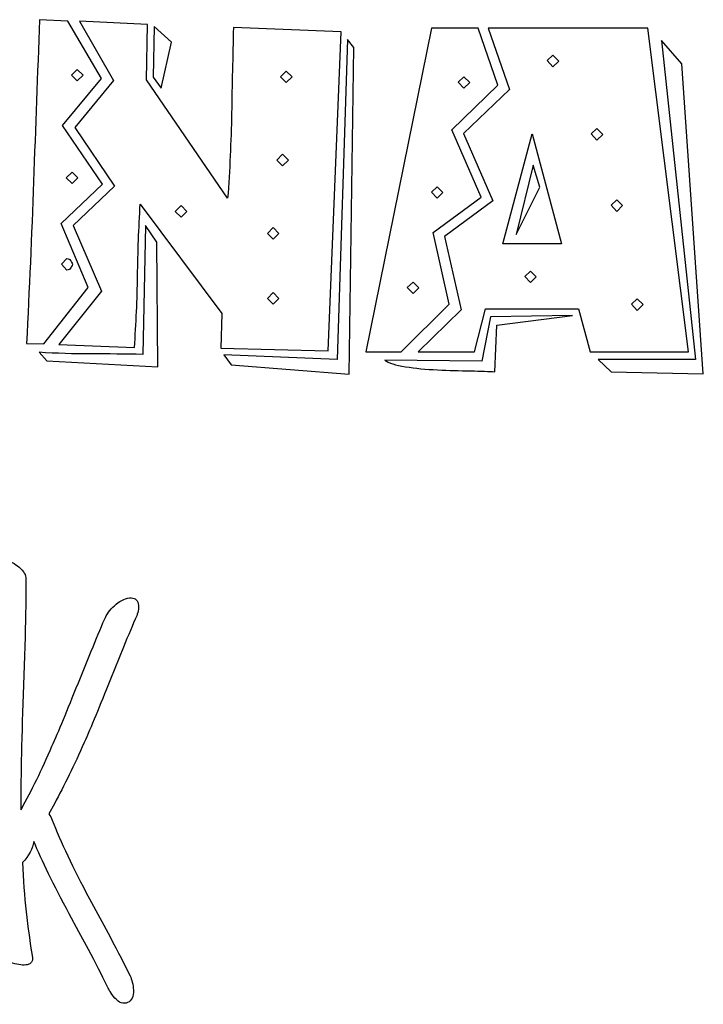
# Model space of a CAD drawing. Header units: millimetres. Extents: x -288 to -145, y -65 to 113.
# Tile 12 of 12: x -192 to -180, y 26 to 43. Entities that reach past the tile are written whole.
import ezdxf

# ---------------------------------------------------------------- set-up
doc = ezdxf.new("R2010")
doc.units = ezdxf.units.MM
doc.header["$MEASUREMENT"] = 0
doc.layers.add('Layer 1', color=7, linetype='Continuous')

msp = doc.modelspace()

# ---------------------------------------------------------------- linework, layer by layer
at = {"layer": 'Layer 1', "color": 250}
for points, knots in [([(-190.5557, 38.2219), (-190.5557, 38.2219), (-191.3199, 37.2509), (-191.3199, 37.2509), (-191.3199, 37.2509), (-191.3199, 37.2509), (-191.6166, 37.2599), (-191.6166, 37.2599), (-191.6166, 37.2599), (-191.5687, 38.189), (-191.5282, 39.1151), (-191.4953, 40.0382), (-191.4953, 40.0382), (-191.4623, 40.9613), (-191.4278, 41.8874), (-191.3919, 42.8164), (-191.3919, 42.8164), (-191.3919, 42.8164), (-190.9063, 42.7895), (-190.9063, 42.7895), (-190.9063, 42.7895), (-190.9063, 42.7895), (-190.3309, 41.8094), (-190.3309, 41.8094), (-190.3309, 41.8094), (-190.3309, 41.8094), (-190.9963, 41.0002), (-190.9963, 41.0002), (-190.9963, 41.0002), (-190.9963, 41.0002), (-190.3129, 39.9932), (-190.3129, 39.9932), (-190.3129, 39.9932), (-190.3129, 39.9932), (-191.0232, 39.3189), (-191.0232, 39.3189), (-191.0232, 39.3189), (-191.0232, 39.3189), (-190.5557, 38.2219), (-190.5557, 38.2219)], [0, 0, 0, 0, 0.0909091, 0.0909091, 0.0909091, 0.0909091, 0.1818182, 0.1818182, 0.1818182, 0.1818182, 0.2727273, 0.2727273, 0.2727273, 0.2727273, 0.3636364, 0.3636364, 0.3636364, 0.3636364, 0.4545455, 0.4545455, 0.4545455, 0.4545455, 0.5454545, 0.5454545, 0.5454545, 0.5454545, 0.6363636, 0.6363636, 0.6363636, 0.6363636, 0.7272727, 0.7272727, 0.7272727, 0.7272727, 0.8181818, 0.8181818, 0.8181818, 0.8181818, 1, 1, 1, 1]), ([(-190.7895, 40.9643), (-190.7895, 40.9643), (-190.1241, 41.7735), (-190.1241, 41.7735), (-190.1241, 41.7735), (-190.1241, 41.7735), (-190.7085, 42.7895), (-190.7085, 42.7895), (-190.7085, 42.7895), (-190.7085, 42.7895), (-189.5397, 42.7355), (-189.5397, 42.7355), (-189.5397, 42.7355), (-189.5397, 42.7355), (-189.5577, 41.7825), (-189.5577, 41.7825), (-189.5577, 41.7825), (-189.5577, 41.7825), (-188.164, 39.7504), (-188.164, 39.7504), (-188.164, 39.7504), (-188.1281, 40.236), (-188.1056, 40.723), (-188.0966, 41.2115), (-188.0966, 41.2115), (-188.0876, 41.7), (-188.0771, 42.1901), (-188.0651, 42.6816), (-188.0651, 42.6816), (-188.0651, 42.6816), (-186.2129, 42.6096), (-186.2129, 42.6096), (-186.2129, 42.6096), (-186.2129, 42.6096), (-186.4377, 37.134), (-186.4377, 37.134), (-186.4377, 37.134), (-186.4377, 37.134), (-188.2809, 37.179), (-188.2809, 37.179), (-188.2809, 37.179), (-188.2809, 37.179), (-188.2629, 37.7724), (-188.2629, 37.7724), (-188.2629, 37.7724), (-188.2629, 37.7724), (-189.6656, 39.6515), (-189.6656, 39.6515), (-189.6656, 39.6515), (-189.6895, 39.2379), (-189.7045, 38.8273), (-189.7105, 38.4197), (-189.7105, 38.4197), (-189.7165, 38.0121), (-189.7345, 37.6015), (-189.7645, 37.188), (-189.7645, 37.188), (-189.7645, 37.188), (-191.0592, 37.2419), (-191.0592, 37.2419), (-191.0592, 37.2419), (-191.0592, 37.2419), (-190.3309, 38.159), (-190.3309, 38.159), (-190.3309, 38.159), (-190.3309, 38.159), (-190.8164, 39.2829), (-190.8164, 39.2829), (-190.8164, 39.2829), (-190.8164, 39.2829), (-190.1061, 39.9572), (-190.1061, 39.9572), (-190.1061, 39.9572), (-190.1061, 39.9572), (-190.7895, 40.9643), (-190.7895, 40.9643)], [0, 0, 0, 0, 0.05, 0.05, 0.05, 0.05, 0.1, 0.1, 0.1, 0.1, 0.15, 0.15, 0.15, 0.15, 0.2, 0.2, 0.2, 0.2, 0.25, 0.25, 0.25, 0.25, 0.3, 0.3, 0.3, 0.3, 0.35, 0.35, 0.35, 0.35, 0.4, 0.4, 0.4, 0.4, 0.45, 0.45, 0.45, 0.45, 0.5, 0.5, 0.5, 0.5, 0.55, 0.55, 0.55, 0.55, 0.6, 0.6, 0.6, 0.6, 0.65, 0.65, 0.65, 0.65, 0.7, 0.7, 0.7, 0.7, 0.75, 0.75, 0.75, 0.75, 0.8, 0.8, 0.8, 0.8, 0.85, 0.85, 0.85, 0.85, 0.9, 0.9, 0.9, 0.9, 1, 1, 1, 1]), ([(-189.4228, 42.6996), (-189.4228, 42.6996), (-189.1261, 42.4298), (-189.1261, 42.4298), (-189.1261, 42.4298), (-189.1261, 42.4298), (-189.3059, 41.6386), (-189.3059, 41.6386), (-189.3059, 41.6386), (-189.3059, 41.6386), (-189.4408, 41.8274), (-189.4408, 41.8274), (-189.4408, 41.8274), (-189.4408, 41.8274), (-189.4228, 42.6996), (-189.4228, 42.6996)], [0, 0, 0, 0, 0.2, 0.2, 0.2, 0.2, 0.4, 0.4, 0.4, 0.4, 0.6, 0.6, 0.6, 0.6, 1, 1, 1, 1]), ([(-183.8123, 39.7684), (-183.8123, 39.7684), (-184.6395, 39.166), (-184.6395, 39.166), (-184.6395, 39.166), (-184.6395, 39.166), (-184.3608, 37.9342), (-184.3608, 37.9342), (-184.3608, 37.9342), (-184.3608, 37.9342), (-185.188, 37.116), (-185.188, 37.116), (-185.188, 37.116), (-185.188, 37.116), (-185.7904, 37.116), (-185.7904, 37.116), (-185.7904, 37.116), (-185.7904, 37.116), (-184.6665, 42.6726), (-184.6665, 42.6726), (-184.6665, 42.6726), (-184.6665, 42.6726), (-183.8663, 42.6726), (-183.8663, 42.6726), (-183.8663, 42.6726), (-183.8663, 42.6726), (-183.5246, 41.6925), (-183.5246, 41.6925), (-183.5246, 41.6925), (-183.5246, 41.6925), (-184.3158, 40.9283), (-184.3158, 40.9283), (-184.3158, 40.9283), (-184.3158, 40.9283), (-183.8123, 39.7684), (-183.8123, 39.7684)], [0, 0, 0, 0, 0.1, 0.1, 0.1, 0.1, 0.2, 0.2, 0.2, 0.2, 0.3, 0.3, 0.3, 0.3, 0.4, 0.4, 0.4, 0.4, 0.5, 0.5, 0.5, 0.5, 0.6, 0.6, 0.6, 0.6, 0.7, 0.7, 0.7, 0.7, 0.8, 0.8, 0.8, 0.8, 1, 1, 1, 1]), ([(-184.4417, 39.0941), (-184.4417, 39.0941), (-183.6145, 39.7055), (-183.6145, 39.7055), (-183.6145, 39.7055), (-183.6145, 39.7055), (-184.118, 40.8654), (-184.118, 40.8654), (-184.118, 40.8654), (-184.118, 40.8654), (-183.3268, 41.6206), (-183.3268, 41.6206), (-183.3268, 41.6206), (-183.3268, 41.6206), (-183.6954, 42.6726), (-183.6954, 42.6726), (-183.6954, 42.6726), (-183.6954, 42.6726), (-180.9531, 42.6726), (-180.9531, 42.6726), (-180.9531, 42.6726), (-180.9531, 42.6726), (-180.2518, 37.116), (-180.2518, 37.116), (-180.2518, 37.116), (-180.2518, 37.116), (-181.9421, 37.116), (-181.9421, 37.116), (-181.9421, 37.116), (-181.9421, 37.116), (-182.1399, 37.8533), (-182.1399, 37.8533), (-182.1399, 37.8533), (-182.1399, 37.8533), (-183.7404, 37.8533), (-183.7404, 37.8533), (-183.7404, 37.8533), (-183.7404, 37.8533), (-183.9292, 37.116), (-183.9292, 37.116), (-183.9292, 37.116), (-183.9292, 37.116), (-184.8913, 37.116), (-184.8913, 37.116), (-184.8913, 37.116), (-184.8913, 37.116), (-184.154, 37.8353), (-184.154, 37.8353), (-184.154, 37.8353), (-184.154, 37.8353), (-184.4417, 39.0941), (-184.4417, 39.0941)], [0, 0, 0, 0, 0.0714286, 0.0714286, 0.0714286, 0.0714286, 0.1428571, 0.1428571, 0.1428571, 0.1428571, 0.2142857, 0.2142857, 0.2142857, 0.2142857, 0.2857143, 0.2857143, 0.2857143, 0.2857143, 0.3571429, 0.3571429, 0.3571429, 0.3571429, 0.4285714, 0.4285714, 0.4285714, 0.4285714, 0.5, 0.5, 0.5, 0.5, 0.5714286, 0.5714286, 0.5714286, 0.5714286, 0.6428571, 0.6428571, 0.6428571, 0.6428571, 0.7142857, 0.7142857, 0.7142857, 0.7142857, 0.7857143, 0.7857143, 0.7857143, 0.7857143, 0.8571429, 0.8571429, 0.8571429, 0.8571429, 1, 1, 1, 1]), ([(-188.227, 37.0621), (-188.227, 37.0621), (-186.2849, 36.9812), (-186.2849, 36.9812), (-186.2849, 36.9812), (-186.2849, 36.9812), (-186.105, 42.4748), (-186.105, 42.4748), (-186.105, 42.4748), (-186.105, 42.4748), (-185.9971, 42.3399), (-185.9971, 42.3399), (-185.9971, 42.3399), (-185.9971, 42.3399), (-186.0781, 36.7294), (-186.0781, 36.7294), (-186.0781, 36.7294), (-186.0781, 36.7294), (-188.1011, 36.8912), (-188.1011, 36.8912), (-188.1011, 36.8912), (-188.1011, 36.8912), (-188.227, 37.0621), (-188.227, 37.0621)], [0, 0, 0, 0, 0.1428571, 0.1428571, 0.1428571, 0.1428571, 0.2857143, 0.2857143, 0.2857143, 0.2857143, 0.4285714, 0.4285714, 0.4285714, 0.4285714, 0.5714286, 0.5714286, 0.5714286, 0.5714286, 0.7142857, 0.7142857, 0.7142857, 0.7142857, 1, 1, 1, 1]), ([(-181.8073, 36.9812), (-181.8073, 36.9812), (-180.1349, 36.9812), (-180.1349, 36.9812), (-180.1349, 36.9812), (-180.1349, 36.9812), (-180.7193, 42.4568), (-180.7193, 42.4568), (-180.7193, 42.4568), (-180.7193, 42.4568), (-180.3687, 42.0612), (-180.3687, 42.0612), (-180.3687, 42.0612), (-180.3687, 42.0612), (-180, 36.7384), (-180, 36.7384), (-180, 36.7384), (-180, 36.7384), (-181.5825, 36.7744), (-181.5825, 36.7744), (-181.5825, 36.7744), (-181.5825, 36.7744), (-181.8073, 36.9812), (-181.8073, 36.9812)], [0, 0, 0, 0, 0.1428571, 0.1428571, 0.1428571, 0.1428571, 0.2857143, 0.2857143, 0.2857143, 0.2857143, 0.4285714, 0.4285714, 0.4285714, 0.4285714, 0.5714286, 0.5714286, 0.5714286, 0.5714286, 0.7142857, 0.7142857, 0.7142857, 0.7142857, 1, 1, 1, 1]), ([(-182.4816, 42.1061), (-182.4816, 42.1061), (-182.5805, 42.205), (-182.5805, 42.205), (-182.5805, 42.205), (-182.5805, 42.205), (-182.6794, 42.1151), (-182.6794, 42.1151), (-182.6794, 42.1151), (-182.6794, 42.1151), (-182.5805, 42.0072), (-182.5805, 42.0072), (-182.5805, 42.0072), (-182.5805, 42.0072), (-182.4816, 42.1061), (-182.4816, 42.1061)], [0, 0, 0, 0, 0.2, 0.2, 0.2, 0.2, 0.4, 0.4, 0.4, 0.4, 0.6, 0.6, 0.6, 0.6, 1, 1, 1, 1]), ([(-190.6456, 41.8634), (-190.6456, 41.8634), (-190.7445, 41.9623), (-190.7445, 41.9623), (-190.7445, 41.9623), (-190.7445, 41.9623), (-190.8434, 41.8634), (-190.8434, 41.8634), (-190.8434, 41.8634), (-190.8434, 41.8634), (-190.7445, 41.7645), (-190.7445, 41.7645), (-190.7445, 41.7645), (-190.7445, 41.7645), (-190.6456, 41.8634), (-190.6456, 41.8634)], [0, 0, 0, 0, 0.2, 0.2, 0.2, 0.2, 0.4, 0.4, 0.4, 0.4, 0.6, 0.6, 0.6, 0.6, 1, 1, 1, 1]), ([(-187.0581, 41.8364), (-187.0581, 41.8364), (-187.157, 41.9353), (-187.157, 41.9353), (-187.157, 41.9353), (-187.157, 41.9353), (-187.2559, 41.8364), (-187.2559, 41.8364), (-187.2559, 41.8364), (-187.2559, 41.8364), (-187.157, 41.7375), (-187.157, 41.7375), (-187.157, 41.7375), (-187.157, 41.7375), (-187.0581, 41.8364), (-187.0581, 41.8364)], [0, 0, 0, 0, 0.2, 0.2, 0.2, 0.2, 0.4, 0.4, 0.4, 0.4, 0.6, 0.6, 0.6, 0.6, 1, 1, 1, 1]), ([(-184.0101, 41.7375), (-184.0101, 41.7375), (-184.109, 41.8364), (-184.109, 41.8364), (-184.109, 41.8364), (-184.109, 41.8364), (-184.2079, 41.7465), (-184.2079, 41.7465), (-184.2079, 41.7465), (-184.2079, 41.7465), (-184.109, 41.6386), (-184.109, 41.6386), (-184.109, 41.6386), (-184.109, 41.6386), (-184.0101, 41.7375), (-184.0101, 41.7375)], [0, 0, 0, 0, 0.2, 0.2, 0.2, 0.2, 0.4, 0.4, 0.4, 0.4, 0.6, 0.6, 0.6, 0.6, 1, 1, 1, 1]), ([(-181.7263, 40.8474), (-181.7263, 40.8474), (-181.8253, 40.9463), (-181.8253, 40.9463), (-181.8253, 40.9463), (-181.8253, 40.9463), (-181.9242, 40.8564), (-181.9242, 40.8564), (-181.9242, 40.8564), (-181.9242, 40.8564), (-181.8253, 40.7485), (-181.8253, 40.7485), (-181.8253, 40.7485), (-181.8253, 40.7485), (-181.7263, 40.8474), (-181.7263, 40.8474)], [0, 0, 0, 0, 0.2, 0.2, 0.2, 0.2, 0.4, 0.4, 0.4, 0.4, 0.6, 0.6, 0.6, 0.6, 1, 1, 1, 1]), ([(-182.9402, 40.8564), (-182.9402, 40.8564), (-183.4437, 38.9682), (-183.4437, 38.9682), (-183.4437, 38.9682), (-183.4437, 38.9682), (-182.4367, 38.9682), (-182.4367, 38.9682), (-182.4367, 38.9682), (-182.4367, 38.9682), (-182.9402, 40.8564), (-182.9402, 40.8564)], [0, 0, 0, 0, 0.25, 0.25, 0.25, 0.25, 0.5, 0.5, 0.5, 0.5, 1, 1, 1, 1]), ([(-187.22, 40.5057), (-187.22, 40.5057), (-187.3189, 40.4068), (-187.3189, 40.4068), (-187.3189, 40.4068), (-187.3189, 40.4068), (-187.22, 40.3079), (-187.22, 40.3079), (-187.22, 40.3079), (-187.22, 40.3079), (-187.121, 40.4068), (-187.121, 40.4068), (-187.121, 40.4068), (-187.121, 40.4068), (-187.22, 40.5057), (-187.22, 40.5057)], [0, 0, 0, 0, 0.2, 0.2, 0.2, 0.2, 0.4, 0.4, 0.4, 0.4, 0.6, 0.6, 0.6, 0.6, 1, 1, 1, 1]), ([(-183.2099, 39.1301), (-183.2099, 39.1301), (-182.9222, 40.3169), (-182.9222, 40.3169), (-182.9222, 40.3169), (-182.9222, 40.3169), (-182.8053, 39.9393), (-182.8053, 39.9393), (-182.8053, 39.9393), (-182.8053, 39.9393), (-183.2099, 39.1301), (-183.2099, 39.1301)], [0, 0, 0, 0, 0.25, 0.25, 0.25, 0.25, 0.5, 0.5, 0.5, 0.5, 1, 1, 1, 1]), ([(-190.7355, 40.1011), (-190.7355, 40.1011), (-190.8344, 40.2), (-190.8344, 40.2), (-190.8344, 40.2), (-190.8344, 40.2), (-190.9333, 40.1011), (-190.9333, 40.1011), (-190.9333, 40.1011), (-190.9333, 40.1011), (-190.8344, 40.0022), (-190.8344, 40.0022), (-190.8344, 40.0022), (-190.8344, 40.0022), (-190.7355, 40.1011), (-190.7355, 40.1011)], [0, 0, 0, 0, 0.2, 0.2, 0.2, 0.2, 0.4, 0.4, 0.4, 0.4, 0.6, 0.6, 0.6, 0.6, 1, 1, 1, 1]), ([(-184.4687, 39.8493), (-184.4687, 39.8493), (-184.5676, 39.9483), (-184.5676, 39.9483), (-184.5676, 39.9483), (-184.5676, 39.9483), (-184.6665, 39.8583), (-184.6665, 39.8583), (-184.6665, 39.8583), (-184.6665, 39.8583), (-184.5676, 39.7504), (-184.5676, 39.7504), (-184.5676, 39.7504), (-184.5676, 39.7504), (-184.4687, 39.8493), (-184.4687, 39.8493)], [0, 0, 0, 0, 0.2, 0.2, 0.2, 0.2, 0.4, 0.4, 0.4, 0.4, 0.6, 0.6, 0.6, 0.6, 1, 1, 1, 1]), ([(-181.3847, 39.6246), (-181.3847, 39.6246), (-181.4836, 39.7235), (-181.4836, 39.7235), (-181.4836, 39.7235), (-181.4836, 39.7235), (-181.5825, 39.6336), (-181.5825, 39.6336), (-181.5825, 39.6336), (-181.5825, 39.6336), (-181.4836, 39.5257), (-181.4836, 39.5257), (-181.4836, 39.5257), (-181.4836, 39.5257), (-181.3847, 39.6246), (-181.3847, 39.6246)], [0, 0, 0, 0, 0.2, 0.2, 0.2, 0.2, 0.4, 0.4, 0.4, 0.4, 0.6, 0.6, 0.6, 0.6, 1, 1, 1, 1]), ([(-188.8653, 39.5257), (-188.8653, 39.5257), (-188.9642, 39.6246), (-188.9642, 39.6246), (-188.9642, 39.6246), (-188.9642, 39.6246), (-189.0631, 39.5257), (-189.0631, 39.5257), (-189.0631, 39.5257), (-189.0631, 39.5257), (-188.9642, 39.4268), (-188.9642, 39.4268), (-188.9642, 39.4268), (-188.9642, 39.4268), (-188.8653, 39.5257), (-188.8653, 39.5257)], [0, 0, 0, 0, 0.2, 0.2, 0.2, 0.2, 0.4, 0.4, 0.4, 0.4, 0.6, 0.6, 0.6, 0.6, 1, 1, 1, 1]), ([(-189.6206, 37.0711), (-189.6206, 37.0711), (-189.5756, 39.2829), (-189.5756, 39.2829), (-189.5756, 39.2829), (-189.5756, 39.2829), (-189.3778, 38.9952), (-189.3778, 38.9952), (-189.3778, 38.9952), (-189.3778, 38.9952), (-189.3599, 36.8553), (-189.3599, 36.8553), (-189.3599, 36.8553), (-189.3599, 36.8553), (-191.266, 36.9632), (-191.266, 36.9632), (-191.266, 36.9632), (-191.266, 36.9632), (-191.4009, 37.107), (-191.4009, 37.107), (-191.4009, 37.107), (-191.1012, 37.0891), (-190.8044, 37.0801), (-190.5107, 37.0801), (-190.5107, 37.0801), (-190.217, 37.0801), (-189.9203, 37.0771), (-189.6206, 37.0711)], [0, 0, 0, 0, 0.125, 0.125, 0.125, 0.125, 0.25, 0.25, 0.25, 0.25, 0.375, 0.375, 0.375, 0.375, 0.5, 0.5, 0.5, 0.5, 0.625, 0.625, 0.625, 0.625, 0.75, 0.75, 0.75, 0.75, 1, 1, 1, 1]), ([(-187.2829, 39.148), (-187.2829, 39.148), (-187.3818, 39.2469), (-187.3818, 39.2469), (-187.3818, 39.2469), (-187.3818, 39.2469), (-187.4807, 39.148), (-187.4807, 39.148), (-187.4807, 39.148), (-187.4807, 39.148), (-187.3818, 39.0491), (-187.3818, 39.0491), (-187.3818, 39.0491), (-187.3818, 39.0491), (-187.2829, 39.148), (-187.2829, 39.148)], [0, 0, 0, 0, 0.2, 0.2, 0.2, 0.2, 0.4, 0.4, 0.4, 0.4, 0.6, 0.6, 0.6, 0.6, 1, 1, 1, 1]), ([(-190.8254, 38.6176), (-190.8374, 38.6415), (-190.8494, 38.664), (-190.8614, 38.685), (-190.8614, 38.685), (-190.8734, 38.706), (-190.8944, 38.7165), (-190.9243, 38.7165), (-190.9243, 38.7165), (-190.9243, 38.7165), (-191.0142, 38.6176), (-191.0142, 38.6176), (-191.0142, 38.6176), (-191.0142, 38.6176), (-190.9243, 38.5187), (-190.9243, 38.5187), (-190.9243, 38.5187), (-190.8944, 38.5187), (-190.8734, 38.5291), (-190.8614, 38.5501), (-190.8614, 38.5501), (-190.8494, 38.5711), (-190.8374, 38.5936), (-190.8254, 38.6176)], [0, 0, 0, 0, 0.1428571, 0.1428571, 0.1428571, 0.1428571, 0.2857143, 0.2857143, 0.2857143, 0.2857143, 0.4285714, 0.4285714, 0.4285714, 0.4285714, 0.5714286, 0.5714286, 0.5714286, 0.5714286, 0.7142857, 0.7142857, 0.7142857, 0.7142857, 1, 1, 1, 1]), ([(-182.8682, 38.4018), (-182.8682, 38.4018), (-182.9671, 38.5007), (-182.9671, 38.5007), (-182.9671, 38.5007), (-182.9671, 38.5007), (-183.066, 38.4108), (-183.066, 38.4108), (-183.066, 38.4108), (-183.066, 38.4108), (-182.9671, 38.3029), (-182.9671, 38.3029), (-182.9671, 38.3029), (-182.9671, 38.3029), (-182.8682, 38.4018), (-182.8682, 38.4018)], [0, 0, 0, 0, 0.2, 0.2, 0.2, 0.2, 0.4, 0.4, 0.4, 0.4, 0.6, 0.6, 0.6, 0.6, 1, 1, 1, 1]), ([(-184.8823, 38.213), (-184.8823, 38.213), (-184.9812, 38.3119), (-184.9812, 38.3119), (-184.9812, 38.3119), (-184.9812, 38.3119), (-185.0801, 38.2219), (-185.0801, 38.2219), (-185.0801, 38.2219), (-185.0801, 38.2219), (-184.9812, 38.114), (-184.9812, 38.114), (-184.9812, 38.114), (-184.9812, 38.114), (-184.8823, 38.213), (-184.8823, 38.213)], [0, 0, 0, 0, 0.2, 0.2, 0.2, 0.2, 0.4, 0.4, 0.4, 0.4, 0.6, 0.6, 0.6, 0.6, 1, 1, 1, 1]), ([(-187.2829, 38.0331), (-187.2829, 38.0331), (-187.3818, 38.132), (-187.3818, 38.132), (-187.3818, 38.132), (-187.3818, 38.132), (-187.4807, 38.0331), (-187.4807, 38.0331), (-187.4807, 38.0331), (-187.4807, 38.0331), (-187.3818, 37.9342), (-187.3818, 37.9342), (-187.3818, 37.9342), (-187.3818, 37.9342), (-187.2829, 38.0331), (-187.2829, 38.0331)], [0, 0, 0, 0, 0.2, 0.2, 0.2, 0.2, 0.4, 0.4, 0.4, 0.4, 0.6, 0.6, 0.6, 0.6, 1, 1, 1, 1]), ([(-181.034, 37.9252), (-181.034, 37.9252), (-181.1329, 38.0241), (-181.1329, 38.0241), (-181.1329, 38.0241), (-181.1329, 38.0241), (-181.2318, 37.9342), (-181.2318, 37.9342), (-181.2318, 37.9342), (-181.2318, 37.9342), (-181.1329, 37.8263), (-181.1329, 37.8263), (-181.1329, 37.8263), (-181.1329, 37.8263), (-181.034, 37.9252), (-181.034, 37.9252)], [0, 0, 0, 0, 0.2, 0.2, 0.2, 0.2, 0.4, 0.4, 0.4, 0.4, 0.6, 0.6, 0.6, 0.6, 1, 1, 1, 1]), ([(-183.6505, 37.7184), (-183.6505, 37.7184), (-182.2478, 37.7364), (-182.2478, 37.7364), (-182.2478, 37.7364), (-182.2478, 37.7364), (-183.5426, 37.5746), (-183.5426, 37.5746), (-183.5426, 37.5746), (-183.5426, 37.5746), (-183.5785, 36.7744), (-183.5785, 36.7744), (-183.5785, 36.7744), (-183.6744, 36.7804), (-183.8138, 36.7848), (-183.9966, 36.7878), (-183.9966, 36.7878), (-184.1794, 36.7908), (-184.3683, 36.7968), (-184.5631, 36.8058), (-184.5631, 36.8058), (-184.7579, 36.8148), (-184.9407, 36.8328), (-185.1115, 36.8598), (-185.1115, 36.8598), (-185.2824, 36.8867), (-185.4008, 36.9242), (-185.4667, 36.9722), (-185.4667, 36.9722), (-185.4667, 36.9722), (-183.8033, 36.9542), (-183.8033, 36.9542), (-183.8033, 36.9542), (-183.8033, 36.9542), (-183.6505, 37.7184), (-183.6505, 37.7184)], [0, 0, 0, 0, 0.1, 0.1, 0.1, 0.1, 0.2, 0.2, 0.2, 0.2, 0.3, 0.3, 0.3, 0.3, 0.4, 0.4, 0.4, 0.4, 0.5, 0.5, 0.5, 0.5, 0.6, 0.6, 0.6, 0.6, 0.7, 0.7, 0.7, 0.7, 0.8, 0.8, 0.8, 0.8, 1, 1, 1, 1]), ([(-191.5148, 26.7222), (-191.6002, 27.2242), (-191.6586, 27.7667), (-191.6871, 28.3481), (-191.6871, 28.3481), (-191.5777, 28.465), (-191.5118, 28.5849), (-191.4908, 28.7093), (-191.4908, 28.7093), (-191.3544, 28.3826), (-191.1521, 27.969), (-190.8824, 27.467), (-190.8824, 27.467), (-190.8824, 27.467), (-190.7176, 27.1613), (-190.7176, 27.1613), (-190.7176, 27.1613), (-190.7176, 27.1613), (-190.5527, 26.8556), (-190.5527, 26.8556), (-190.5527, 26.8556), (-190.4283, 26.6203), (-190.3234, 26.415), (-190.2365, 26.2397), (-190.2365, 26.2397), (-190.229, 26.2217), (-190.2215, 26.2052), (-190.2126, 26.1902), (-190.2126, 26.1902), (-190.2021, 26.1722), (-190.1916, 26.1543), (-190.1826, 26.1363), (-190.1826, 26.1363), (-190.1556, 26.0928), (-190.1286, 26.0553), (-190.1002, 26.0239), (-190.1002, 26.0239), (-190.0267, 25.9415), (-189.9533, 25.916), (-189.8814, 25.9475), (-189.8814, 25.9475), (-189.8109, 25.9759), (-189.778, 26.0479), (-189.781, 26.1602), (-189.781, 26.1602), (-189.7825, 26.2022), (-189.7885, 26.2487), (-189.802, 26.2966), (-189.802, 26.2966), (-189.8124, 26.3386), (-189.8244, 26.3745), (-189.8394, 26.406), (-189.8394, 26.406), (-189.9308, 26.5918), (-190.0447, 26.8136), (-190.1826, 27.0714), (-190.1826, 27.0714), (-190.1826, 27.0714), (-190.3594, 27.398), (-190.3594, 27.398), (-190.3594, 27.398), (-190.3594, 27.398), (-190.5377, 27.7277), (-190.5377, 27.7277), (-190.5377, 27.7277), (-190.821, 28.2612), (-191.0337, 28.7122), (-191.1761, 29.0779), (-191.1761, 29.0779), (-191.1896, 29.1124), (-191.2076, 29.1498), (-191.2316, 29.1873), (-191.2316, 29.1873), (-191.2316, 29.1873), (-191.1386, 29.3581), (-191.1386, 29.3581), (-191.1386, 29.3581), (-190.9693, 29.6713), (-190.7985, 30.022), (-190.6261, 30.4071), (-190.6261, 30.4071), (-190.5108, 30.6678), (-190.3609, 31.0305), (-190.1736, 31.4965), (-190.1736, 31.4965), (-190.1736, 31.4965), (-189.9533, 32.0435), (-189.9533, 32.0435), (-189.9533, 32.0435), (-189.8694, 32.2473), (-189.793, 32.4286), (-189.7255, 32.586), (-189.7255, 32.586), (-189.6926, 32.6609), (-189.6851, 32.7298), (-189.6986, 32.7913), (-189.6986, 32.7913), (-189.715, 32.8677), (-189.766, 32.9006), (-189.8499, 32.8902), (-189.8499, 32.8902), (-189.9383, 32.8797), (-190.0237, 32.8362), (-190.1077, 32.7583), (-190.1077, 32.7583), (-190.1841, 32.6894), (-190.241, 32.6114), (-190.2785, 32.5215), (-190.2785, 32.5215), (-190.3459, 32.3642), (-190.4208, 32.1829), (-190.5048, 31.9791), (-190.5048, 31.9791), (-190.5048, 31.9791), (-190.7266, 31.4336), (-190.7266, 31.4336), (-190.7266, 31.4336), (-190.9184, 30.9585), (-191.0682, 30.5959), (-191.1791, 30.3442), (-191.1791, 30.3442), (-191.3514, 29.9455), (-191.5268, 29.5874), (-191.7051, 29.2682), (-191.7051, 29.2682), (-191.7051, 29.2682), (-191.7141, 29.2532), (-191.7141, 29.2532), (-191.7141, 29.2532), (-191.7171, 29.7193), (-191.7036, 30.3801), (-191.6751, 31.2358), (-191.6751, 31.2358), (-191.6751, 31.2358), (-191.6571, 31.7318), (-191.6571, 31.7318), (-191.6571, 31.7318), (-191.6571, 31.7318), (-191.6422, 32.2248), (-191.6422, 32.2248), (-191.6422, 32.2248), (-191.6317, 32.5949), (-191.6272, 32.9261), (-191.6272, 33.2153), (-191.6272, 33.2153), (-191.6257, 33.2828), (-191.6631, 33.3502), (-191.7426, 33.4176), (-191.7426, 33.4176), (-191.8145, 33.4806), (-191.9014, 33.5285), (-192.0033, 33.5615), (-192.0033, 33.5615), (-192.1082, 33.5975), (-192.1951, 33.608), (-192.2655, 33.593), (-192.2655, 33.593), (-192.3435, 33.575), (-192.3839, 33.5285), (-192.3839, 33.4521), (-192.3839, 33.4521), (-192.3854, 33.0535), (-192.3974, 32.511), (-192.4214, 31.8277), (-192.4214, 31.8277), (-192.4214, 31.8277), (-192.4499, 31.014), (-192.4499, 31.014), (-192.4499, 31.014), (-192.4589, 30.7053), (-192.4648, 30.4326), (-192.4693, 30.1988), (-192.4693, 30.1988), (-192.4903, 28.922), (-192.4244, 27.8416), (-192.2745, 26.959), (-192.2745, 26.959), (-192.2625, 26.8915), (-192.2131, 26.8256), (-192.1262, 26.7612), (-192.1262, 26.7612), (-192.0498, 26.7027), (-191.9598, 26.6578), (-191.8564, 26.6248), (-191.8564, 26.6248), (-191.753, 26.5918), (-191.6691, 26.5828), (-191.6047, 26.5963), (-191.6047, 26.5963), (-191.5328, 26.6113), (-191.5028, 26.6533), (-191.5148, 26.7222)], [0, 0, 0, 0, 0.0204082, 0.0204082, 0.0204082, 0.0204082, 0.0408163, 0.0408163, 0.0408163, 0.0408163, 0.0612245, 0.0612245, 0.0612245, 0.0612245, 0.0816327, 0.0816327, 0.0816327, 0.0816327, 0.1020408, 0.1020408, 0.1020408, 0.1020408, 0.122449, 0.122449, 0.122449, 0.122449, 0.1428571, 0.1428571, 0.1428571, 0.1428571, 0.1632653, 0.1632653, 0.1632653, 0.1632653, 0.1836735, 0.1836735, 0.1836735, 0.1836735, 0.2040816, 0.2040816, 0.2040816, 0.2040816, 0.2244898, 0.2244898, 0.2244898, 0.2244898, 0.244898, 0.244898, 0.244898, 0.244898, 0.2653061, 0.2653061, 0.2653061, 0.2653061, 0.2857143, 0.2857143, 0.2857143, 0.2857143, 0.3061224, 0.3061224, 0.3061224, 0.3061224, 0.3265306, 0.3265306, 0.3265306, 0.3265306, 0.3469388, 0.3469388, 0.3469388, 0.3469388, 0.3673469, 0.3673469, 0.3673469, 0.3673469, 0.3877551, 0.3877551, 0.3877551, 0.3877551, 0.4081633, 0.4081633, 0.4081633, 0.4081633, 0.4285714, 0.4285714, 0.4285714, 0.4285714, 0.4489796, 0.4489796, 0.4489796, 0.4489796, 0.4693878, 0.4693878, 0.4693878, 0.4693878, 0.4897959, 0.4897959, 0.4897959, 0.4897959, 0.5102041, 0.5102041, 0.5102041, 0.5102041, 0.5306122, 0.5306122, 0.5306122, 0.5306122, 0.5510204, 0.5510204, 0.5510204, 0.5510204, 0.5714286, 0.5714286, 0.5714286, 0.5714286, 0.5918367, 0.5918367, 0.5918367, 0.5918367, 0.6122449, 0.6122449, 0.6122449, 0.6122449, 0.6326531, 0.6326531, 0.6326531, 0.6326531, 0.6530612, 0.6530612, 0.6530612, 0.6530612, 0.6734694, 0.6734694, 0.6734694, 0.6734694, 0.6938776, 0.6938776, 0.6938776, 0.6938776, 0.7142857, 0.7142857, 0.7142857, 0.7142857, 0.7346939, 0.7346939, 0.7346939, 0.7346939, 0.755102, 0.755102, 0.755102, 0.755102, 0.7755102, 0.7755102, 0.7755102, 0.7755102, 0.7959184, 0.7959184, 0.7959184, 0.7959184, 0.8163265, 0.8163265, 0.8163265, 0.8163265, 0.8367347, 0.8367347, 0.8367347, 0.8367347, 0.8571429, 0.8571429, 0.8571429, 0.8571429, 0.877551, 0.877551, 0.877551, 0.877551, 0.8979592, 0.8979592, 0.8979592, 0.8979592, 0.9183673, 0.9183673, 0.9183673, 0.9183673, 0.9387755, 0.9387755, 0.9387755, 0.9387755, 0.9591837, 0.9591837, 0.9591837, 0.9591837, 1, 1, 1, 1])]:
    msp.add_open_spline(points, degree=3, knots=knots, dxfattribs=at)

doc.saveas('drawing.dxf')
